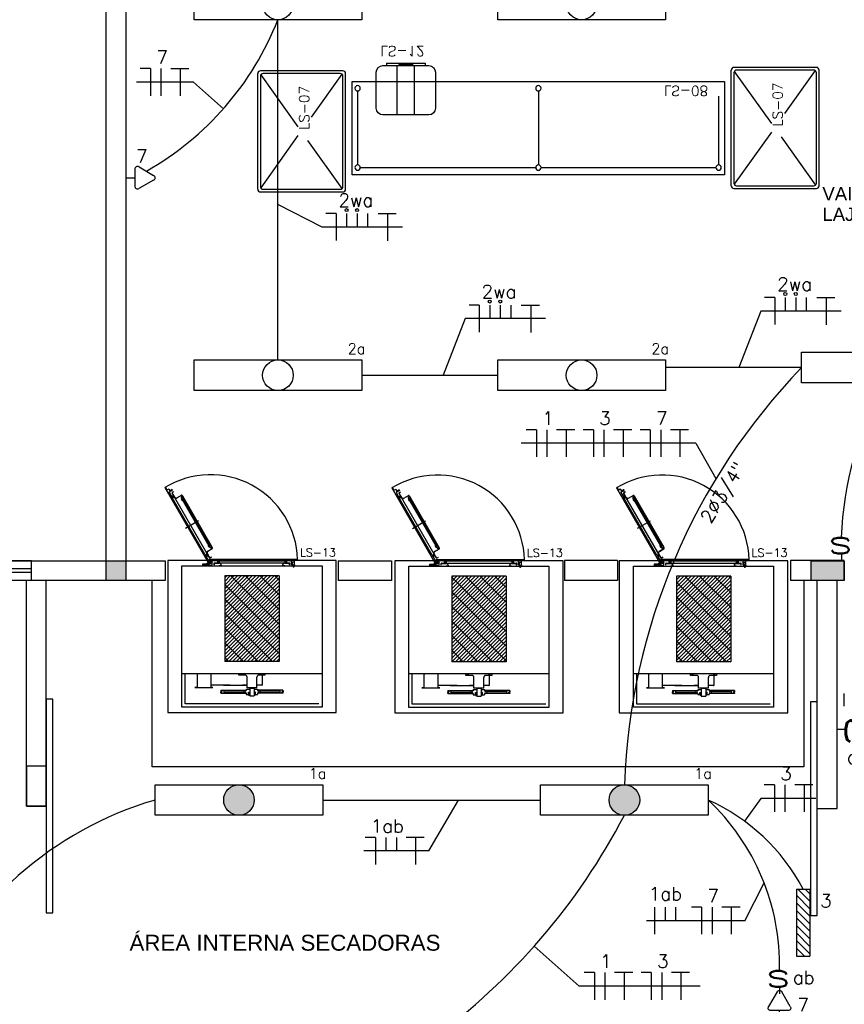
# Model space of a CAD drawing. Extents: x -118.2 to -44.5, y -40.2 to 1.8.
# Tile 4 of 56: x -90.1 to -83.9, y -30.7 to -23.3. Entities that reach past the tile are written whole.
import ezdxf
from ezdxf.enums import TextEntityAlignment as Align

# ---------------------------------------------------------------- set-up
doc = ezdxf.new("R2010")
doc.units = 0
doc.header["$MEASUREMENT"] = 0
doc.linetypes.add('DASHED', pattern=[19.05, 12.7, -6.35])
for name, color, linetype in [('CIRCUITOS', 2, 'Continuous'), ('Emergencia', 1, 'Continuous'), ('ILUMINACAO', 1, 'Continuous'), ('INTERRUPTORES', 1, 'Continuous'), ('LINHA', 40, 'Continuous'), ('PAREDES', 8, 'Continuous'), ('QUADROS DE CARGA', 7, 'Continuous'), ('TOMADAS_ENERGIA', 1, 'Continuous'), ('TUB_ELETRICA', 5, 'Continuous'), ('TXT-AMB', 4, 'Continuous')]:
    doc.layers.add(name, color=color, linetype=linetype)
doc.styles.add('20--4-0', font='romans.shx', dxfattribs={"height": 0.08})
doc.styles.add('ARIAL', font='arial.ttf')
doc.styles.add('ROMANS', font='romans')
doc.styles.add('Texto Ambiente 1-50', font='arial.ttf', dxfattribs={"height": 0.12})

# ---------------------------------------------------------------- blocks, each defined once
blk = doc.blocks.new('LS-07')
at = {"layer": 'PAREDES'}
for p, q in [((-157.7699, 57.5462), (-157.7699, 58.4162)), ((-157.1299, 58.4362), (-157.7499, 58.4362)), ((-157.7499, 58.3962), (-157.7499, 57.5662)), ((-157.7471, 58.4063), (-157.4675, 58.0144)), ((-157.1499, 58.4162), (-157.7299, 58.4162)), ((-157.1381, 58.4123), (-157.3687, 58.0891)), ((-157.1299, 57.5662), (-157.1299, 58.3962)), ((-157.1099, 57.5462), (-157.1099, 58.4162)), ((-157.4675, 57.9506), (-157.7479, 57.5575)), ((-157.3954, 57.9133), (-157.1369, 57.551)), ((-157.7499, 57.5262), (-157.1299, 57.5262)), ((-157.7299, 57.5462), (-157.1499, 57.5462))]:
    blk.add_line(p, q, dxfattribs=at)
for centre, start, end in [((-157.7499, 58.4162), 90, 180), ((-157.7299, 58.3962), 90, 180), ((-157.1499, 58.3962), 0, 90), ((-157.1299, 58.4162), 0, 90), ((-157.7499, 57.5462), 180, 270), ((-157.7299, 57.5662), 180, 270), ((-157.1499, 57.5662), 270, 360), ((-157.1299, 57.5462), 270, 0)]:
    blk.add_arc(centre, 0.02, start, end, dxfattribs=at)
at = {"layer": 'PAREDES', "style": '20--4-0'}
blk.add_text('LS-07', height=0.075, rotation=90, dxfattribs=at).set_placement((-157.3834, 57.9915))
blk = doc.blocks.new('LS-13')
h = blk.add_hatch()
h.set_pattern_fill('GRATE', color=256, scale=0.031039, angle=405, style=0)
h.set_pattern_definition([(45, (-179.50742, 62.518089), (-0.017420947, 0.017420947), []), (135, (-179.50742, 62.51809), (-0.0696838, -0.0696838), [])])
h.paths.add_polyline_path([(-158.5199, 55.5204), (-159.0372, 55.5204), (-159.0372, 54.7051), (-158.5199, 54.7051)])
for p, q in [((-159.6073, 56.3603), (-159.1874, 55.6329)), ((-159.6033, 56.3638), (-159.6069, 56.3617)), ((-159.6019, 56.3634), (-159.588, 56.3392)), ((-159.5708, 56.3467), (-159.5851, 56.3385)), ((-159.5694, 56.3464), (-159.5601, 56.3302)), ((-159.5358, 56.3359), (-159.5663, 56.3183)), ((-159.5389, 56.3412), (-159.5586, 56.3299)), ((-159.5515, 56.334), (-159.5484, 56.3286)), ((-159.5514, 56.34), (-159.5431, 56.3257)), ((-159.551, 56.3342), (-159.5479, 56.3289)), ((-159.5466, 56.3368), (-159.5434, 56.3315)), ((-159.5461, 56.3371), (-159.543, 56.3317)), ((-159.5375, 56.3409), (-159.5355, 56.3373)), ((-159.5671, 56.3154), (-159.5448, 56.2769)), ((-159.5445, 56.2652), (-159.5136, 56.283)), ((-159.542, 56.2762), (-159.5264, 56.2852)), ((-159.183, 55.6925), (-159.5389, 56.309)), ((-159.5227, 56.2807), (-159.5379, 56.272)), ((-159.5379, 56.272), (-159.5379, 56.269)), ((-159.5353, 56.2675), (-159.5379, 56.272)), ((-159.5353, 56.2675), (-159.5379, 56.269)), ((-159.5252, 56.3217), (-159.5374, 56.3146)), ((-159.5139, 56.2697), (-159.5372, 56.31)), ((-159.5242, 56.3199), (-159.5364, 56.3128)), ((-159.5229, 56.2812), (-159.5364, 56.2734)), ((-159.5364, 56.2734), (-159.5332, 56.2681)), ((-159.5358, 56.2365), (-159.5273, 56.2342)), ((-159.5353, 56.2675), (-159.5201, 56.2763)), ((-159.2241, 55.7214), (-159.5345, 56.259)), ((-159.5337, 56.2618), (-159.5181, 56.2708)), ((-159.5332, 56.2681), (-159.5198, 56.2758)), ((-159.5252, 56.3217), (-159.5242, 56.3199)), ((-159.525, 56.2848), (-159.5177, 56.2722)), ((-159.5232, 56.2816), (-159.5214, 56.2827)), ((-159.5195, 56.2754), (-159.5178, 56.2764)), ((-159.4927, 56.264), (-159.4488, 56.2894)), ((-159.4924, 56.2618), (-159.4477, 56.2876)), ((-159.4521, 56.2683), (-159.4402, 56.2477)), ((-159.4506, 56.2739), (-159.4426, 56.2786)), ((-159.4504, 56.2693), (-159.4385, 56.2487)), ((-159.4496, 56.2722), (-159.4415, 56.2768)), ((-159.4449, 56.2868), (-159.4418, 56.2814)), ((-159.4439, 56.254), (-159.4421, 56.255)), ((-159.4431, 56.2878), (-159.44, 56.2825)), ((-159.4416, 56.2469), (-159.4371, 56.2495)), ((-159.4416, 56.2469), (-159.1881, 55.8079)), ((-159.44, 56.2825), (-159.1565, 55.7914)), ((-159.4371, 56.2495), (-159.1836, 55.8104)), ((-159.4365, 56.257), (-159.1768, 55.8072)), ((-159.5273, 56.2342), (-159.511, 56.2059)), ((-159.5158, 56.2019), (-159.5113, 56.2044)), ((-159.5072, 56.1994), (-159.2737, 55.7949)), ((-159.2869, 56.0435), (-159.4099, 55.9725)), ((-159.2642, 55.7661), (-159.2598, 55.7687)), ((-159.2583, 55.7683), (-159.2451, 55.7454)), ((-159.1999, 55.7569), (-159.156, 55.7822)), ((-159.1988, 55.7551), (-159.1549, 55.7804)), ((-159.1881, 55.8079), (-159.1836, 55.8104)), ((-159.1749, 55.788), (-159.1868, 55.8086)), ((-159.1731, 55.7891), (-159.185, 55.8097)), ((-159.1831, 55.8024), (-159.1814, 55.8034)), ((-159.1702, 55.7883), (-159.1622, 55.793)), ((-159.1692, 55.7865), (-159.1611, 55.7912)), ((-159.1552, 55.785), (-159.1583, 55.7904)), ((-159.1534, 55.7861), (-159.1565, 55.7914)), ((-159.2474, 55.7369), (-159.2451, 55.7454)), ((-159.2237, 55.7096), (-159.1935, 55.7271)), ((-159.2213, 55.7206), (-159.2057, 55.7296)), ((-159.2019, 55.7252), (-159.2172, 55.7164)), ((-159.2172, 55.7164), (-159.2172, 55.7134)), ((-159.2146, 55.7119), (-159.2172, 55.7164)), ((-159.2146, 55.7119), (-159.2172, 55.7134)), ((-159.2022, 55.7257), (-159.2156, 55.7179)), ((-159.2156, 55.7179), (-159.2125, 55.7125)), ((-159.2146, 55.7119), (-159.1993, 55.7207)), ((-159.2137, 55.7035), (-159.1894, 55.6614)), ((-159.213, 55.7063), (-159.1974, 55.7153)), ((-159.2125, 55.7125), (-159.1991, 55.7203)), ((-159.1812, 55.6935), (-159.2045, 55.7339)), ((-159.2042, 55.7293), (-159.197, 55.7167)), ((-159.2006, 55.7271), (-159.2024, 55.7261)), ((-159.197, 55.7209), (-159.1988, 55.7198)), ((-159.1852, 55.6439), (-159.1852, 55.6762)), ((-158.344, 55.6775), (-159.1839, 55.6775)), ((-159.1662, 55.6998), (-159.1784, 55.6928)), ((-159.1652, 55.698), (-159.1774, 55.691)), ((-159.1652, 55.698), (-159.1662, 55.6998)), ((-159.0638, 55.6775), (-159.0576, 55.6713)), ((-159.0302, 55.6775), (-159.0302, 55.6723)), ((-158.527, 55.6775), (-158.527, 55.6723)), ((-158.487, 55.6775), (-158.4932, 55.6713)), ((-158.343, 55.6723), (-158.343, 55.6765)), ((-159.4459, 54.2719), (-159.4459, 55.6145)), ((-159.4459, 55.6145), (-158.1112, 55.6145)), ((-159.2493, 55.632), (-159.2493, 55.6237)), ((-159.2115, 55.633), (-159.2483, 55.633)), ((-159.2483, 55.6227), (-159.1624, 55.6227)), ((-159.2473, 55.6207), (-159.2473, 55.6145)), ((-159.1945, 55.6207), (-159.2473, 55.6207)), ((-159.1945, 55.6145), (-159.2473, 55.6145)), ((-159.2364, 55.6289), (-159.24, 55.633)), ((-159.239, 55.6227), (-159.239, 55.6207)), ((-159.2364, 55.6227), (-159.2364, 55.6289)), ((-159.2359, 55.6206), (-159.2359, 55.6145)), ((-159.2353, 55.6207), (-159.2353, 55.6145)), ((-159.2282, 55.6207), (-159.2282, 55.6145)), ((-159.2276, 55.6206), (-159.2276, 55.6145)), ((-159.2271, 55.6289), (-159.2235, 55.633)), ((-159.2271, 55.6227), (-159.2271, 55.6289)), ((-159.2245, 55.6227), (-159.2245, 55.6207)), ((-159.1852, 55.6667), (-159.2121, 55.633)), ((-159.2115, 55.633), (-159.1935, 55.633)), ((-159.1945, 55.6207), (-159.1945, 55.6145)), ((-159.1924, 55.632), (-159.1924, 55.6237)), ((-159.17, 55.6702), (-159.1866, 55.6606)), ((-159.1576, 55.6487), (-159.1856, 55.6325)), ((-159.1624, 55.6667), (-159.1852, 55.6667)), ((-159.1624, 55.6418), (-159.1831, 55.6418)), ((-159.1672, 55.6694), (-159.1568, 55.6515)), ((-159.1604, 55.6646), (-159.1604, 55.6248)), ((-159.1604, 55.6439), (-159.1604, 55.663)), ((-159.1097, 55.6651), (-159.1583, 55.6651)), ((-159.1386, 55.6258), (-159.1386, 55.6399)), ((-159.1386, 55.6258), (-159.1366, 55.6258)), ((-159.1366, 55.6258), (-159.1366, 55.6399)), ((-159.1345, 55.644), (-158.4227, 55.644)), ((-159.1345, 55.6419), (-159.0879, 55.6419)), ((-159.1076, 55.663), (-159.1076, 55.645)), ((-159.0921, 55.644), (-159.1066, 55.644)), ((-159.1029, 55.6419), (-159.1029, 55.644)), ((-159.0962, 55.6595), (-159.1024, 55.6595)), ((-159.1024, 55.6595), (-159.1024, 55.644)), ((-159.1019, 55.6616), (-159.0993, 55.6631)), ((-159.1019, 55.6616), (-159.0967, 55.6616)), ((-159.1019, 55.6616), (-159.1019, 55.644)), ((-159.0993, 55.6707), (-159.0993, 55.6358)), ((-159.0967, 55.6616), (-159.0993, 55.6631)), ((-159.0967, 55.644), (-159.0967, 55.6616)), ((-159.0962, 55.644), (-159.0962, 55.6595)), ((-159.0957, 55.6419), (-159.0957, 55.644)), ((-159.091, 55.663), (-159.091, 55.645)), ((-159.089, 55.6651), (-158.4682, 55.6651)), ((-159.0838, 55.6227), (-159.0838, 55.6207)), ((-159.0838, 55.6145), (-159.0838, 55.6227)), ((-159.0817, 55.6145), (-159.0817, 55.6227)), ((-159.0724, 55.6264), (-159.0724, 55.6145)), ((-159.0703, 55.6264), (-159.0703, 55.6145)), ((-159.0312, 55.6713), (-159.0576, 55.6713)), ((-158.5334, 55.6713), (-159.0005, 55.6713)), ((-158.4932, 55.6713), (-158.526, 55.6713)), ((-158.4868, 55.6272), (-158.4868, 55.6145)), ((-158.4847, 55.6264), (-158.4847, 55.6145)), ((-158.4754, 55.6227), (-158.4754, 55.6145)), ((-158.4734, 55.6227), (-158.4734, 55.6207)), ((-158.4734, 55.6227), (-158.4734, 55.6145)), ((-158.4692, 55.6419), (-158.4227, 55.6419)), ((-158.4661, 55.663), (-158.4661, 55.645)), ((-158.4506, 55.644), (-158.4651, 55.644)), ((-158.4615, 55.644), (-158.4615, 55.6419)), ((-158.4547, 55.6595), (-158.4609, 55.6595)), ((-158.4609, 55.6595), (-158.4609, 55.644)), ((-158.4604, 55.6616), (-158.4578, 55.6631)), ((-158.4604, 55.6616), (-158.4553, 55.6616)), ((-158.4604, 55.6616), (-158.4604, 55.644)), ((-158.4578, 55.6707), (-158.4578, 55.6351)), ((-158.4553, 55.6616), (-158.4578, 55.6631)), ((-158.4553, 55.644), (-158.4553, 55.6616)), ((-158.4547, 55.644), (-158.4547, 55.6595)), ((-158.4542, 55.644), (-158.4542, 55.6419)), ((-158.4496, 55.663), (-158.4496, 55.645)), ((-158.403, 55.6651), (-158.4475, 55.6651)), ((-158.4206, 55.6258), (-158.4206, 55.6399)), ((-158.4185, 55.6258), (-158.4206, 55.6258)), ((-158.4185, 55.6258), (-158.4185, 55.6399)), ((-158.3896, 55.6392), (-158.4061, 55.6392)), ((-158.4009, 55.6279), (-158.4009, 55.663)), ((-158.3947, 55.6423), (-158.4009, 55.6423)), ((-158.3947, 55.6418), (-158.4009, 55.6418)), ((-158.3947, 55.6367), (-158.4009, 55.6367)), ((-158.3947, 55.6361), (-158.4009, 55.6361)), ((-158.3958, 55.6268), (-158.3999, 55.6268)), ((-158.3947, 55.6279), (-158.3947, 55.6506)), ((-158.3751, 55.6517), (-158.3937, 55.6517)), ((-158.3927, 55.6227), (-158.3927, 55.6207)), ((-158.3906, 55.6227), (-158.3906, 55.6144)), ((-158.3782, 55.6144), (-158.3906, 55.6144)), ((-158.3904, 55.6098), (-158.3904, 55.6139)), ((-158.3889, 55.6092), (-158.3799, 55.6092)), ((-158.3875, 55.6268), (-158.3875, 55.6248)), ((-158.3875, 55.6092), (-158.3875, 55.6056)), ((-158.387, 55.6051), (-158.3875, 55.6056)), ((-158.3875, 55.6056), (-158.3813, 55.6056)), ((-158.3874, 55.6098), (-158.3874, 55.6139)), ((-158.387, 55.6268), (-158.387, 55.6248)), ((-158.387, 55.6092), (-158.387, 55.6051)), ((-158.387, 55.6051), (-158.3818, 55.6051)), ((-158.3844, 55.6289), (-158.3844, 55.603)), ((-158.3818, 55.6268), (-158.3818, 55.6248)), ((-158.3818, 55.6092), (-158.3818, 55.6051)), ((-158.3818, 55.6051), (-158.3813, 55.6056)), ((-158.3814, 55.6098), (-158.3814, 55.6139)), ((-158.3813, 55.6268), (-158.3813, 55.6248)), ((-158.3813, 55.6092), (-158.3813, 55.6056)), ((-158.3784, 55.6098), (-158.3784, 55.6139)), ((-158.3782, 55.6227), (-158.3782, 55.6144)), ((-158.3761, 55.6227), (-158.3761, 55.6207)), ((-158.374, 55.6527), (-158.374, 55.6692)), ((-158.344, 55.6713), (-158.372, 55.6713)), ((-158.1112, 55.6145), (-158.1112, 54.2719)), ((-158.5199, 55.5204), (-159.0372, 55.5204)), ((-159.0372, 55.5204), (-159.0372, 54.7051)), ((-158.5199, 55.5204), (-158.5199, 54.7051)), ((-158.5199, 54.7051), (-159.0372, 54.7051)), ((-159.4459, 54.5925), (-158.1112, 54.5925)), ((-159.4149, 54.303), (-159.4149, 54.5925)), ((-158.1112, 54.2719), (-159.4459, 54.2719)), ((-158.1423, 54.303), (-159.4149, 54.303))]:
    blk.add_line(p, q)
at = {"linetype": 'DASHED'}
for p, q in [((-159.2904, 54.5925), (-159.3016, 54.5813)), ((-159.3016, 54.5813), (-159.3016, 54.4595)), ((-159.1709, 54.5925), (-159.1709, 54.4595)), ((-158.9027, 54.576), (-158.9027, 54.5925)), ((-158.8458, 54.576), (-158.9027, 54.576)), ((-158.8867, 54.576), (-158.8867, 54.5925)), ((-158.8774, 54.576), (-158.8774, 54.5925)), ((-158.8251, 54.4549), (-158.8251, 54.5553)), ((-158.732, 54.4549), (-158.732, 54.5553)), ((-158.6544, 54.576), (-158.7113, 54.576)), ((-158.6814, 54.576), (-158.6814, 54.479)), ((-158.6798, 54.576), (-158.6798, 54.5925)), ((-158.6705, 54.576), (-158.6705, 54.5925)), ((-158.6544, 54.5925), (-158.6544, 54.576)), ((-159.3223, 54.4566), (-159.3223, 54.4579)), ((-159.3223, 54.4579), (-159.3032, 54.4579)), ((-159.3032, 54.4566), (-159.3223, 54.4566)), ((-159.3032, 54.4579), (-159.1694, 54.4579)), ((-159.3032, 54.4566), (-159.1694, 54.4566)), ((-158.9861, 54.479), (-159.1709, 54.479)), ((-159.1503, 54.4579), (-159.1694, 54.4579)), ((-159.1694, 54.4566), (-159.1503, 54.4566)), ((-159.1503, 54.4566), (-159.1503, 54.4579)), ((-159.0507, 54.479), (-158.8251, 54.479)), ((-158.8251, 54.479), (-158.8671, 54.479)), ((-158.732, 54.4549), (-158.8251, 54.4549)), ((-158.7993, 54.4549), (-158.7579, 54.4549)), ((-158.798, 54.453), (-158.798, 54.4549)), ((-158.7592, 54.4549), (-158.7592, 54.453)), ((-158.6834, 54.479), (-158.732, 54.479)), ((-158.6834, 54.479), (-158.6814, 54.479)), ((-159.0641, 54.4239), (-159.0741, 54.4277)), ((-159.0741, 54.4277), (-159.0741, 54.4179)), ((-159.0641, 54.4218), (-159.0741, 54.4179)), ((-159.0641, 54.4125), (-159.0741, 54.4164)), ((-159.0741, 54.4065), (-159.0741, 54.4164)), ((-159.0641, 54.4104), (-159.0741, 54.4065)), ((-159.0734, 54.4311), (-159.0734, 54.4275)), ((-159.0734, 54.4311), (-158.8329, 54.4311)), ((-159.0734, 54.4182), (-159.0734, 54.4161)), ((-159.0734, 54.4068), (-159.0734, 54.4032)), ((-159.0734, 54.4032), (-158.8329, 54.4032)), ((-159.0658, 54.4246), (-159.0658, 54.4211)), ((-159.0658, 54.4097), (-159.0658, 54.4132)), ((-159.0641, 54.4239), (-159.0641, 54.4218)), ((-159.0641, 54.4104), (-159.0641, 54.4125)), ((-159.0445, 54.4249), (-159.0507, 54.4311)), ((-159.0445, 54.4094), (-159.0507, 54.4032)), ((-158.8396, 54.4249), (-159.0445, 54.4249)), ((-158.8396, 54.4094), (-159.0445, 54.4094)), ((-158.8329, 54.4296), (-158.835, 54.4296)), ((-158.835, 54.4296), (-158.835, 54.4296)), ((-158.8329, 54.4047), (-158.835, 54.4047)), ((-158.835, 54.4047), (-158.835, 54.4047)), ((-158.8329, 54.442), (-158.7993, 54.442)), ((-158.8329, 54.442), (-158.8329, 54.4296)), ((-158.8329, 54.4047), (-158.8329, 54.3923)), ((-158.8329, 54.3923), (-158.8122, 54.3923)), ((-158.8122, 54.413), (-158.7993, 54.413)), ((-158.8122, 54.3923), (-158.8122, 54.413)), ((-158.7993, 54.3923), (-158.8122, 54.413)), ((-158.7993, 54.413), (-158.8122, 54.3923)), ((-158.8122, 54.413), (-158.7993, 54.413)), ((-158.8122, 54.3923), (-158.8122, 54.413)), ((-158.7993, 54.3923), (-158.8122, 54.3923)), ((-158.8109, 54.3923), (-158.8109, 54.3866)), ((-158.8109, 54.3866), (-158.8006, 54.3866)), ((-158.8109, 54.3866), (-158.8104, 54.3861)), ((-158.8104, 54.3861), (-158.8011, 54.3861)), ((-158.7993, 54.453), (-158.7579, 54.453)), ((-158.7993, 54.453), (-158.7993, 54.3773)), ((-158.7993, 54.3773), (-158.7579, 54.3773)), ((-158.7579, 54.453), (-158.7579, 54.3773)), ((-158.7579, 54.442), (-158.7243, 54.442)), ((-158.745, 54.413), (-158.7579, 54.413)), ((-158.745, 54.3923), (-158.7579, 54.413)), ((-158.745, 54.413), (-158.7579, 54.3923)), ((-158.7579, 54.413), (-158.745, 54.413)), ((-158.7579, 54.3923), (-158.745, 54.3923)), ((-158.7462, 54.3866), (-158.7566, 54.3866)), ((-158.7468, 54.3861), (-158.7561, 54.3861)), ((-158.7462, 54.3866), (-158.7468, 54.3861)), ((-158.7462, 54.3923), (-158.7462, 54.3866)), ((-158.745, 54.3923), (-158.745, 54.413)), ((-158.745, 54.3923), (-158.745, 54.413)), ((-158.745, 54.3923), (-158.7243, 54.3923)), ((-158.7243, 54.442), (-158.7243, 54.4296)), ((-158.4837, 54.4311), (-158.7243, 54.4311)), ((-158.7243, 54.4296), (-158.7222, 54.4296)), ((-158.7243, 54.4047), (-158.7222, 54.4047)), ((-158.7243, 54.4047), (-158.7243, 54.3923)), ((-158.4837, 54.4032), (-158.7243, 54.4032)), ((-158.7222, 54.4296), (-158.7222, 54.4296)), ((-158.7222, 54.4047), (-158.7222, 54.4047)), ((-158.7175, 54.4249), (-158.5127, 54.4249)), ((-158.7175, 54.4094), (-158.5127, 54.4094)), ((-158.5127, 54.4249), (-158.5065, 54.4311)), ((-158.5127, 54.4094), (-158.5065, 54.4032)), ((-158.493, 54.4239), (-158.483, 54.4277)), ((-158.493, 54.4239), (-158.493, 54.4218)), ((-158.493, 54.4218), (-158.483, 54.4179)), ((-158.493, 54.4125), (-158.483, 54.4164)), ((-158.493, 54.4104), (-158.493, 54.4125)), ((-158.493, 54.4104), (-158.483, 54.4065)), ((-158.4913, 54.4246), (-158.4913, 54.4211)), ((-158.4913, 54.4097), (-158.4913, 54.4132)), ((-158.4837, 54.4311), (-158.4837, 54.4275)), ((-158.4837, 54.4182), (-158.4837, 54.4161)), ((-158.4837, 54.4068), (-158.4837, 54.4032)), ((-158.483, 54.4277), (-158.483, 54.4179)), ((-158.483, 54.4065), (-158.483, 54.4164))]:
    blk.add_line(p, q, dxfattribs=at)
for points in [[(-157.9767, 55.6675), (-159.5804, 55.6675), (-159.5804, 54.219), (-157.9767, 54.219)], [(-158.374, 55.6517), (-158.3947, 55.6517), (-158.3947, 55.6268), (-158.374, 55.6268)], [(-158.374, 55.6227), (-158.3947, 55.6227), (-158.3947, 55.6248), (-158.374, 55.6248)]]:
    blk.add_lwpolyline(points, close=True)
blk.add_circle((-159.1728, 55.6542), 0.00491)
blk.add_circle((-159.1728, 55.6542), 0.00491)
blk.add_circle((-159.1728, 55.6542), 0.00491)
blk.add_circle((-159.1728, 55.6542), 0.00491)
for centre, radius, start, end in [((-159.1728, 55.6542), 0.8291, 1.60901, 121.60901), ((-159.6064, 56.3608), 0.00103, 120, 210), ((-159.6028, 56.3629), 0.00103, 30, 120), ((-159.5862, 56.3403), 0.00207, 210, 300), ((-159.5703, 56.3458), 0.00103, 30, 120), ((-159.5592, 56.3307), 0.00103, 210, 300), ((-159.5384, 56.3403), 0.00103, 30, 120), ((-159.5364, 56.3368), 0.00103, 300, 30), ((-159.5653, 56.3165), 0.00207, 120, 210), ((-159.543, 56.2779), 0.00207, 210, 300), ((-159.5354, 56.311), 0.00414, 120, 210), ((-159.5354, 56.311), 0.00207, 120, 210), ((-159.5327, 56.26), 0.00207, 120, 210), ((-159.5259, 56.2843), 0.00103, 30, 120), ((-159.5186, 56.2717), 0.00103, 300, 30), ((-159.5004, 56.2774), 0.0176, 210, 300), ((-159.5004, 56.2774), 0.0155, 210, 300), ((-159.4486, 56.2704), 0.00414, 120, 210), ((-159.4346, 56.2536), 0.0167, 155.89474, 258.0157), ((-159.4486, 56.2704), 0.00207, 120, 210), ((-159.4489, 56.26), 0.00103, 30, 155.89474), ((-159.4467, 56.2858), 0.00414, 30, 120), ((-159.4467, 56.2858), 0.00207, 30, 120), ((-159.4448, 56.2624), 0.00103, 84.10526, 210), ((-159.4464, 56.2468), 0.0167, 341.9843, 84.10526), ((-159.4436, 56.2804), 0.00207, 300, 30), ((-159.4436, 56.2804), 0.00414, 300, 30), ((-159.4378, 56.2383), 0.00103, 258.0157, 30), ((-159.4316, 56.2419), 0.00103, 210, 341.9843), ((-159.5118, 56.2053), 0.00103, 300, 30), ((-159.2592, 55.7678), 0.00103, 30, 120), ((-159.1788, 55.8106), 0.0167, 161.9843, 264.10526), ((-159.1937, 55.8154), 0.00103, 30, 161.9843), ((-159.1874, 55.819), 0.00103, 78.0157, 210), ((-159.1906, 55.8037), 0.0167, 335.89474, 78.0157), ((-159.1804, 55.795), 0.00103, 264.10526, 30), ((-159.1764, 55.7973), 0.00103, 210, 335.89474), ((-159.1713, 55.7901), 0.00414, 210, 300), ((-159.1713, 55.7901), 0.00207, 210, 300), ((-159.1601, 55.7894), 0.00414, 30, 120), ((-159.1601, 55.7894), 0.00207, 30, 120), ((-159.157, 55.784), 0.00207, 300, 30), ((-159.157, 55.784), 0.00414, 300, 30), ((-159.2223, 55.7224), 0.00207, 210, 300), ((-159.2119, 55.7045), 0.00207, 120, 210), ((-159.1911, 55.7416), 0.0176, 120, 210), ((-159.1911, 55.7416), 0.0155, 120, 210), ((-159.2051, 55.7287), 0.00103, 30, 120), ((-159.1979, 55.7162), 0.00103, 300, 30), ((-159.1839, 55.6762), 0.00127, 90, 180), ((-159.1795, 55.6946), 0.00414, 210, 300), ((-159.1795, 55.6946), 0.00207, 210, 300), ((-158.344, 55.6765), 0.00103, 0, 90), ((-159.2483, 55.632), 0.00103, 90, 180), ((-159.2483, 55.6237), 0.00103, 180, 270), ((-159.1935, 55.632), 0.00103, 0, 90), ((-159.1935, 55.6237), 0.00103, 270, 0), ((-159.1876, 55.6624), 0.00207, 210, 300), ((-159.1863, 55.6336), 0.00127, 210, 300), ((-159.1831, 55.6439), 0.00207, 180, 270), ((-159.169, 55.6684), 0.00207, 30, 120), ((-159.1624, 55.6646), 0.00207, 0, 90), ((-159.1624, 55.6439), 0.00207, 270, 0), ((-159.1624, 55.6248), 0.00207, 270, 0), ((-159.1583, 55.663), 0.00207, 90, 180), ((-159.1586, 55.6505), 0.00207, 300, 30), ((-159.1345, 55.6399), 0.00414, 90, 180), ((-159.1345, 55.6399), 0.00207, 90, 180), ((-159.1097, 55.663), 0.00207, 0, 90), ((-159.1066, 55.645), 0.00103, 180, 270), ((-159.0921, 55.645), 0.00103, 270, 0), ((-159.089, 55.663), 0.00207, 90, 180), ((-159.0879, 55.6264), 0.0176, 0, 90), ((-159.0879, 55.6264), 0.0155, 0, 90), ((-159.0312, 55.6723), 0.00103, 270, 0), ((-158.526, 55.6723), 0.00103, 180, 270), ((-158.4692, 55.6264), 0.0176, 90, 180), ((-158.4692, 55.6264), 0.0155, 90, 180), ((-158.4682, 55.663), 0.00207, 0, 90), ((-158.4651, 55.645), 0.00103, 180, 270), ((-158.4506, 55.645), 0.00103, 270, 0), ((-158.4475, 55.663), 0.00207, 90, 180), ((-158.4227, 55.6399), 0.00414, 0, 90), ((-158.4227, 55.6399), 0.00207, 0, 90), ((-158.403, 55.663), 0.00207, 0, 90), ((-158.3999, 55.6279), 0.00103, 180, 270), ((-158.3958, 55.6279), 0.00103, 270, 0), ((-158.3937, 55.6506), 0.00103, 90, 180), ((-158.3889, 55.6121), 0.00228, 49.04638, 130.95362), ((-158.3889, 55.6115), 0.00228, 229.04638, 310.95362), ((-158.3844, 55.6061), 0.00828, 68.84797, 111.15203), ((-158.3844, 55.6175), 0.00828, 248.84797, 291.15203), ((-158.3799, 55.6121), 0.00228, 49.04638, 130.95362), ((-158.3799, 55.6115), 0.00228, 229.04638, 310.95362), ((-158.3751, 55.6527), 0.00103, 270, 0), ((-158.372, 55.6692), 0.00207, 90, 180), ((-158.344, 55.6723), 0.00103, 270, 0)]:
    blk.add_arc(centre, radius, start, end)
for centre, radius, start, end in [((-158.8458, 54.5553), 0.0207, 0, 90), ((-158.7113, 54.5553), 0.0207, 90, 180), ((-159.3032, 54.4595), 0.00155, 270, 0), ((-159.1694, 54.4595), 0.00155, 180, 270), ((-159.058, 54.4171), 0.0156, 330.13717, 29.86283), ((-158.8406, 54.4171), 0.0156, 150.13717, 209.86283), ((-158.8396, 54.4296), 0.00466, 270, 0), ((-158.8396, 54.4047), 0.00466, 0, 90), ((-158.7175, 54.4296), 0.00466, 180, 270), ((-158.7175, 54.4047), 0.00466, 90, 180), ((-158.7166, 54.4171), 0.0156, 330.13717, 29.86283), ((-158.4992, 54.4171), 0.0156, 150.13717, 209.86283)]:
    blk.add_arc(centre, radius, start, end, dxfattribs=at)
for points, knots in [([(-159.5121, 56.1954), (-159.5114, 56.1971), (-159.5097, 56.2017), (-159.5027, 56.1972), (-159.5006, 56.1993), (-159.5003, 56.1998)], [0, 0, 0, 0, 4.479743, 12.311626, 14.143976, 14.143976, 14.143976, 14.143976]), ([(-159.2771, 55.7884), (-159.2765, 55.7915), (-159.2753, 55.7968), (-159.2689, 55.7931), (-159.2675, 55.7949), (-159.2671, 55.7958)], [0, 0, 0, 0, 7.059113, 11.830843, 14.664408, 14.664408, 14.664408, 14.664408]), ([(-159.0044, 55.6775), (-159.002, 55.6754), (-158.9981, 55.6718), (-159.0044, 55.668), (-159.0036, 55.6659), (-159.003, 55.6651)], [0, 0, 0, 0, 7.059113, 11.830843, 14.664408, 14.664408, 14.664408, 14.664408]), ([(-158.5345, 55.6775), (-158.5333, 55.6761), (-158.5302, 55.6723), (-158.5376, 55.6685), (-158.5368, 55.6656), (-158.5365, 55.6651)], [0, 0, 0, 0, 4.479743, 12.311626, 14.143976, 14.143976, 14.143976, 14.143976])]:
    blk.add_open_spline(points, degree=3, knots=knots)
at = {"style": '20--4-0', "text_generation_flag": 6}
blk.add_text('LS-13', height=0.0776, rotation=180, dxfattribs=at).set_placement((-158.3217, 55.7043))
blk = doc.blocks.new('LS-08')
for p, q in [((-155.7199, 56.4312), (-158.5199, 56.4312)), ((-158.5199, 56.4312), (-158.5199, 55.7312)), ((-155.7199, 55.7312), (-155.7199, 56.4312)), ((-158.4789, 55.8016), (-158.4789, 56.3572)), ((-158.4589, 56.3772), (-157.1399, 56.3772)), ((-157.1199, 55.8016), (-157.1199, 56.3572)), ((-157.0999, 56.3772), (-155.7849, 56.3772)), ((-155.7639, 56.3572), (-155.7639, 55.8407)), ((-157.9438, 55.9812), (-158.2888, 55.9812)), ((-158.1814, 55.9812), (-158.1814, 55.6112)), ((-158.0514, 55.9812), (-158.0514, 55.6112)), ((-158.3388, 55.9312), (-158.3388, 55.6612)), ((-157.8938, 55.6612), (-157.8938, 55.9312)), ((-158.5199, 55.7312), (-155.7199, 55.7312)), ((-158.2888, 55.6112), (-157.9438, 55.6112)), ((-158.2613, 55.5933), (-158.2613, 55.6112)), ((-158.2613, 55.5933), (-157.9713, 55.5933)), ((-158.1703, 55.6072), (-158.1703, 55.6112)), ((-158.1606, 55.5994), (-158.0716, 55.5994)), ((-158.0619, 55.6072), (-158.0619, 55.6112)), ((-157.9713, 55.5933), (-157.9713, 55.6112))]:
    blk.add_line(p, q)
for centre in [(-158.4789, 56.3772), (-157.1199, 56.3772), (-155.7649, 56.3772), (-158.4789, 55.7816), (-157.1199, 55.7816)]:
    blk.add_circle(centre, 0.02)
for centre, radius, start, end in [((-158.2888, 55.9312), 0.05, 90, 180), ((-157.9438, 55.9312), 0.05, 0, 90), ((-158.2888, 55.6612), 0.05, 180, 270), ((-157.9438, 55.6612), 0.05, 270, 0), ((-158.1606, 55.6094), 0.01, 192.64929, 270), ((-158.0716, 55.6094), 0.01, 270, 347.35071)]:
    blk.add_arc(centre, radius, start, end)
at = {"style": '20--4-0'}
blk.add_text('LS-08', height=0.075, dxfattribs=at).set_placement((-156.1751, 55.7638))
at = {"style": '20--4-0', "text_generation_flag": 6}
blk.add_text('LS-12', height=0.075, rotation=180, dxfattribs=at).set_placement((-158.307, 55.4648))
blk = doc.blocks.new('ENTORNO')
at = {"layer": 'PAREDES'}
for p, q in [((99.5991, -23.2594), (97.4791, -23.2594)), ((99.5991, -23.4094), (99.5991, -23.2594)), ((99.5991, -23.2594), (100.1591, -23.2594)), ((99.5991, -23.3194), (97.4791, -23.3194)), ((99.5991, -23.3494), (97.4791, -23.3494)), ((99.5991, -23.4094), (97.4791, -23.4094))]:
    blk.add_line(p, q, dxfattribs=at)
blk = doc.blocks.new('IRANT09')
at = {"linetype": 'Continuous'}
blk.add_line((0, 0.874), (0, 0), dxfattribs=at)
at = {"linetype": 'Continuous', "style": 'ROMANS', "width": 1.5}
blk.add_text('s', height=3, dxfattribs=at).set_placement((-1.809, 0.879))
at = {"linetype": 'Continuous', "style": 'ROMANS', "flags": 8}
blk.add_attdef('009', text='', height=1.6, dxfattribs=at).set_placement((2.701, 1.342), align=Align.MIDDLE_CENTER)
blk = doc.blocks.new('LF4X408')
for p, q in [((-630, 115), (630, 115)), ((-630, -115), (-630, 115)), ((630, 115), (630, -115)), ((630, -115), (-630, -115))]:
    blk.add_line(p, q)
blk.add_circle((0, 0), 115)
at = {"style": 'ROMANS', "flags": 8}
for tag, p in [('009', (590.9, 199.3)), ('001', (-624, -200.4))]:
    blk.add_attdef(tag, text='', height=80, dxfattribs=at).set_placement(p, align=Align.MIDDLE_CENTER)
blk.add_attdef('020', text='', height=80, dxfattribs=at).set_placement((565.7, -164.1), align=Align.TOP_LEFT)
blk = doc.blocks.new('TEBAI01')
for p, q in [((-1.62, 1.95), (-0.35, 4.14)), ((0.35, 4.14), (1.63, 1.92)), ((-1.3, 1.32), (1.28, 1.32)), ((0, 0), (0, 1.32))]:
    blk.add_line(p, q)
for centre, start, end in [((0, 3.97), 26.0479, 153.9521), ((-1.3, 1.71), 143.1332, 270.777), ((1.3, 1.71), 267.1811, 32.5689)]:
    blk.add_arc(centre, 0.393, start, end)
at = {"style": 'ROMANS', "flags": 8}
for tag, p in [('020', (-5.03, 2.2)), ('001', (3.56, 2.23))]:
    blk.add_attdef(tag, text='', height=1.6, dxfattribs=at).set_placement(p, align=Align.MIDDLE_CENTER)
blk = doc.blocks.new('BlocoAutonomo')
h = blk.add_hatch()
h.set_pattern_fill('ANSI31', color=256, scale=0.25, style=0)
h.set_pattern_definition([(45, (2e-17, 0.32), (-0.56127, 0.56127), [])])
h.paths.add_polyline_path([(-5, 1), (-5, -1), (5, -1), (5, 1)])
for p, q in [((5, 1), (-5, 1)), ((-5, 1), (-5, -1)), ((5, 1), (5, -1)), ((5, -1), (-5, -1))]:
    blk.add_line(p, q)
at = {"style": 'ROMANS', "flags": 8}
for tag, p in [('020', (-4.07, 3.14)), ('001', (3.39, 3.29))]:
    blk.add_attdef(tag, text='', height=1.2, dxfattribs=at).set_placement(p, align=Align.MIDDLE_CENTER)

msp = doc.modelspace()

# ---------------------------------------------------------------- hatches: boundary and pattern name
at = {"layer": 'ILUMINACAO'}
h = msp.add_hatch(color=256, dxfattribs=at)
edge = h.paths.add_edge_path()
edge.add_line((-88.3709, -28.5459), (-88.3709, -29.8059))
edge = h.paths.add_edge_path()
edge.add_line((-88.3709, -29.8059), (-88.6009, -29.8059))
edge = h.paths.add_edge_path()
edge.add_line((-88.6009, -29.8059), (-88.6009, -28.5459))
edge = h.paths.add_edge_path()
edge.add_line((-88.6009, -28.5459), (-88.3709, -28.5459))
edge = h.paths.add_edge_path()
edge.add_arc((-88.4859, -29.1759), 0.115, 0, 360)
h.paths.add_polyline_path([(-88.3619, -29.8268), (-88.2114, -29.8268), (-88.2114, -29.7068), (-88.3619, -29.7068)], flags=9)
h = msp.add_hatch(color=256, dxfattribs=at)
edge = h.paths.add_edge_path()
edge.add_line((-85.4733, -28.5459), (-85.4733, -29.8059))
edge = h.paths.add_edge_path()
edge.add_line((-85.4733, -29.8059), (-85.7033, -29.8059))
edge = h.paths.add_edge_path()
edge.add_line((-85.7033, -29.8059), (-85.7033, -28.5459))
edge = h.paths.add_edge_path()
edge.add_line((-85.7033, -28.5459), (-85.4733, -28.5459))
edge = h.paths.add_edge_path()
edge.add_arc((-85.5883, -29.1759), 0.115, 0, 360)
h.paths.add_polyline_path([(-85.4643, -29.8268), (-85.3138, -29.8268), (-85.3138, -29.7068), (-85.4643, -29.7068)], flags=9)
at = {"layer": 'PAREDES', "lineweight": -3}
for points in [[(-89.4847, -27.5269), (-89.3347, -27.5269), (-89.3347, -27.3769), (-89.4847, -27.3769)], [(-83.9347, -27.3769), (-84.1847, -27.3769), (-84.1847, -27.5269), (-83.9347, -27.5269)]]:
    msp.add_hatch(color=256, dxfattribs=at).paths.add_polyline_path(points)

# ---------------------------------------------------------------- linework, layer by layer
at = {"layer": 'CIRCUITOS'}
for p, q in [((-89.1513, -23.6783), (-89.2282, -23.6783)), ((-89.1513, -23.6783), (-89.1513, -23.882)), ((-89.0724, -23.6783), (-89.0724, -23.882)), ((-88.9995, -23.6764), (-88.8629, -23.6764)), ((-88.9283, -23.6764), (-88.9283, -23.882)), ((-87.7557, -24.7677), (-87.8327, -24.7677)), ((-87.7557, -24.7677), (-87.7557, -24.9714)), ((-87.6768, -24.7677), (-87.6768, -24.8696)), ((-87.598, -24.7677), (-87.598, -24.8696)), ((-87.5191, -24.7677), (-87.5191, -24.8696)), ((-87.4402, -24.7677), (-87.3036, -24.7677)), ((-87.369, -24.7677), (-87.369, -24.9733)), ((-86.6795, -25.4558), (-86.7564, -25.4558)), ((-86.6795, -25.4558), (-86.6795, -25.6595)), ((-86.6006, -25.4558), (-86.6006, -25.5576)), ((-86.5217, -25.4558), (-86.5217, -25.5576)), ((-86.4428, -25.4558), (-86.4428, -25.5576)), ((-86.364, -25.4558), (-86.2274, -25.4558)), ((-86.2928, -25.4558), (-86.2928, -25.6614)), ((-84.4572, -25.3985), (-84.5341, -25.3985)), ((-84.4572, -25.3985), (-84.4572, -25.6022)), ((-84.3783, -25.3985), (-84.3783, -25.5004)), ((-84.2994, -25.3985), (-84.2994, -25.5004)), ((-84.2205, -25.3985), (-84.2205, -25.5004)), ((-84.1417, -25.3985), (-84.0051, -25.3985)), ((-84.0705, -25.3985), (-84.0705, -25.6041)), ((-86.2495, -26.3926), (-86.3264, -26.3926)), ((-86.2495, -26.3926), (-86.2495, -26.5963)), ((-86.1706, -26.3926), (-86.1706, -26.5963)), ((-86.0977, -26.3907), (-85.9611, -26.3907)), ((-86.0265, -26.3907), (-86.0265, -26.5963)), ((-85.8216, -26.3926), (-85.8986, -26.3926)), ((-85.8216, -26.3926), (-85.8216, -26.5963)), ((-85.7427, -26.3926), (-85.7427, -26.5963)), ((-85.6698, -26.3907), (-85.5332, -26.3907)), ((-85.5986, -26.3907), (-85.5986, -26.5963)), ((-85.3938, -26.3926), (-85.4707, -26.3926)), ((-85.3938, -26.3926), (-85.3938, -26.5963)), ((-85.3149, -26.3926), (-85.3149, -26.5963)), ((-85.242, -26.3907), (-85.1054, -26.3907)), ((-85.1708, -26.3907), (-85.1708, -26.5963)), ((-84.4597, -29.0621), (-84.5366, -29.0621)), ((-84.4597, -29.0621), (-84.4597, -29.2658)), ((-84.3808, -29.0621), (-84.3808, -29.2658)), ((-84.3079, -29.0602), (-84.1713, -29.0602)), ((-84.2367, -29.0602), (-84.2367, -29.2658)), ((-87.4599, -29.457), (-87.5369, -29.457)), ((-87.4599, -29.457), (-87.4599, -29.6607)), ((-87.381, -29.457), (-87.381, -29.5588)), ((-87.3022, -29.457), (-87.3022, -29.5588)), ((-87.2293, -29.4551), (-87.0927, -29.4551)), ((-87.1581, -29.4551), (-87.1581, -29.6607)), ((-85.3611, -29.9811), (-85.3611, -30.1848)), ((-85.2822, -29.9811), (-85.2822, -30.0829)), ((-85.2033, -29.9811), (-85.2033, -30.0829)), ((-85.0073, -29.9811), (-85.0842, -29.9811)), ((-85.0073, -29.9811), (-85.0073, -30.1848)), ((-84.9284, -29.9811), (-84.9284, -30.1848)), ((-84.8555, -29.9792), (-84.7189, -29.9792)), ((-84.7843, -29.9792), (-84.7843, -30.1848)), ((-85.8141, -30.4729), (-85.8911, -30.4729)), ((-85.8141, -30.4729), (-85.8141, -30.6766)), ((-85.7352, -30.4729), (-85.7352, -30.6766)), ((-85.6623, -30.471), (-85.5257, -30.471)), ((-85.5911, -30.471), (-85.5911, -30.6766)), ((-85.3863, -30.4729), (-85.4632, -30.4729)), ((-85.3863, -30.4729), (-85.3863, -30.6766)), ((-85.3074, -30.4729), (-85.3074, -30.6766)), ((-85.2345, -30.471), (-85.0979, -30.471)), ((-85.1633, -30.471), (-85.1633, -30.6766))]:
    msp.add_line(p, q, dxfattribs=at)
at = {"layer": 'LINHA'}
for p, q in [((-88.8283, -23.7802), (-89.2562, -23.7802)), ((-88.8283, -23.7802), (-88.6026, -23.9798)), ((-87.8606, -24.8696), (-88.193, -24.7001)), ((-87.2566, -24.8696), (-87.8606, -24.8696)), ((-84.5621, -25.5004), (-84.7274, -25.9259)), ((-83.958, -25.5004), (-84.5621, -25.5004)), ((-86.7844, -25.5576), (-86.9497, -25.9832)), ((-86.1803, -25.5576), (-86.7844, -25.5576)), ((-85.0505, -26.4944), (-86.3634, -26.4944)), ((-85.0505, -26.4944), (-84.8996, -26.7602)), ((-87.0581, -29.5588), (-86.8355, -29.1759)), ((-84.5616, -29.164), (-84.686, -29.3341)), ((-84.1486, -29.164), (-84.5616, -29.164)), ((-87.0581, -29.5588), (-87.547, -29.5588)), ((-84.6823, -30.0829), (-84.5377, -29.7987)), ((-85.0353, -30.0829), (-85.4219, -30.0829)), ((-84.6823, -30.0829), (-85.0353, -30.0829)), ((-85.928, -30.5748), (-86.266, -30.2746)), ((-85.0179, -30.5748), (-85.928, -30.5748))]:
    msp.add_line(p, q, dxfattribs=at)
for centre in [(-87.6768, -24.7416), (-87.598, -24.7416), (-84.3783, -25.3724), (-84.2994, -25.3724), (-86.6006, -25.4297), (-86.5217, -25.4297)]:
    msp.add_circle(centre, 0.0111, dxfattribs=at)
at = {"layer": 'PAREDES', "lineweight": -3}
for p, q in [((-89.4847, -27.5269), (-89.4847, -10.1769)), ((-89.3347, -27.5269), (-89.3347, -21.2769)), ((-90.3672, -27.3769), (-89.0397, -27.3769)), ((-89.0397, -27.3769), (-89.0397, -27.5269)), ((-87.7397, -27.3769), (-87.3397, -27.3769)), ((-87.7397, -27.3769), (-87.7397, -27.5265)), ((-87.3397, -27.3769), (-87.3397, -27.5265)), ((-85.6397, -27.3767), (-86.0397, -27.3765)), ((-86.0397, -27.3765), (-86.0397, -27.5267)), ((-85.6397, -27.3767), (-85.6397, -27.5267)), ((-83.9347, -27.3767), (-84.3397, -27.3767)), ((-84.3397, -27.3767), (-84.3397, -27.5269)), ((-83.9347, -27.5269), (-83.9347, -27.3769)), ((-89.0397, -27.5269), (-90.3672, -27.5269)), ((-90.0847, -29.2209), (-90.0847, -27.5269)), ((-89.9347, -29.2209), (-89.9347, -27.5269)), ((-87.3397, -27.5265), (-87.7397, -27.5265)), ((-85.6397, -27.5267), (-86.0397, -27.5267)), ((-83.9347, -27.5269), (-84.3397, -27.5269)), ((-84.1395, -29.2409), (-84.1395, -27.5269)), ((-83.9895, -29.2409), (-83.9895, -27.5269)), ((-83.938, -28.3761), (-83.938, -28.4712)), ((-89.9347, -29.2209), (-90.0847, -29.2209)), ((-84.1395, -29.2409), (-83.9895, -29.2409))]:
    msp.add_line(p, q, dxfattribs=at)
for points in [[(-84.1847, -27.3769), (-83.9347, -27.3769), (-83.9347, -27.5269), (-84.1847, -27.5269)], [(-89.8847, -28.4189), (-89.9347, -28.4189), (-89.9347, -30.0228), (-89.8847, -30.0228)], [(-84.1395, -28.4389), (-84.1895, -28.4389), (-84.1895, -30.0428), (-84.1395, -30.0428)], [(-90.0847, -29.2209), (-89.9347, -29.2209), (-89.9347, -28.9209), (-90.0847, -28.9209)]]:
    msp.add_lwpolyline(points, close=True, dxfattribs=at)
msp.add_lwpolyline([(-84.2395, -27.5265), (-84.2395, -28.9269), (-89.1395, -28.9269), (-89.1395, -27.5269)], dxfattribs=at)
at = {"layer": 'TUB_ELETRICA'}
for p, q in [((-88.193, -25.8682), (-88.193, -23.3107)), ((-84.2564, -25.9259), (-85.2797, -25.9259)), ((-87.563, -25.9832), (-86.5397, -25.9832)), ((-87.8559, -29.1759), (-86.2183, -29.1759))]:
    msp.add_line(p, q, dxfattribs=at)
for centre, radius, start, end in [((-90.2928, -22.4852), 2.2562, 299.48009, 338.5386), ((-80.8314, -29.2315), 4.76, 136.0161, 177.94568), ((-81.4633, -27.285), 2.4953, 150.09505, 178.11765), ((-88.3597, -31.7628), 2.6952, 106.29495, 156.68029), ((-85.5741, -30.5488), 1.5047, 27.863, 65.84128), ((-86.1237, -30.4161), 1.7019, 358.71155, 46.78328), ((-89.9041, -27.043), 4.8661, 306.09821, 332.48671)]:
    msp.add_arc(centre, radius, start, end, dxfattribs=at)

# ---------------------------------------------------------------- block references
at = {"layer": 'Emergencia', "lineweight": 5}
ref = msp.add_blockref('BlocoAutonomo', (-84.2439, -30.0975), dxfattribs=dict(at, xscale=0.05039999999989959, yscale=0.05039999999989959, zscale=0.05039999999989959, rotation=90))
ref.add_attrib('001', '3', dxfattribs={"layer": '0', "height": 0.1, "style": 'ROMANS', "flags": 8}).set_placement((-84.0728, -29.933), align=Align.MIDDLE_CENTER)
at = {"layer": 'ILUMINACAO', "xscale": 0.001, "yscale": 0.001, "zscale": 0.001}
for p, values in [((-88.193, -23.1957), {'009': '2a'}), ((-85.9097, -23.1957), {'009': '2a'}), ((-88.193, -25.9832), {'009': '2a'}), ((-85.9097, -25.9832), {'009': '2a'}), ((-83.6264, -25.9259), {'009': '2a'}), ((-88.4859, -29.1759), {'009': '1a'}), ((-85.5883, -29.1759), {'009': '1a'})]:
    msp.add_blockref('LF4X408', p, dxfattribs=at).add_auto_attribs(values)
at = {"layer": 'INTERRUPTORES'}
ref = msp.add_blockref('IRANT09', (-83.9548, -27.3769), dxfattribs=dict(at, xscale=0.0600000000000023, yscale=0.0600000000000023, zscale=0.0600000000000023))
ref.add_attrib('009', 'wa', dxfattribs={"layer": '0', "linetype": 'Continuous', "height": 0.1, "style": 'ROMANS', "flags": 8}).set_placement((-83.7737, -27.2008), align=Align.MIDDLE_CENTER)
at = {"layer": 'INTERRUPTORES', "lineweight": 5}
ref = msp.add_blockref('IRANT09', (-83.9895, -28.6461), dxfattribs=dict(at, xscale=-0.07500000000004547, yscale=0.07500000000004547, zscale=0.07500000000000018, rotation=270))
ref.add_attrib('009', 'd', dxfattribs={"layer": '0', "linetype": 'Continuous', "height": 0.1, "style": 'ROMANS', "flags": 8}).set_placement((-83.8755, -28.8534), align=Align.MIDDLE_CENTER)
at = {"layer": 'INTERRUPTORES'}
ref = msp.add_blockref('IRANT09', (-84.4221, -30.6333), dxfattribs=dict(at, xscale=0.0600000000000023, yscale=0.0600000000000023, zscale=0.0600000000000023))
ref.add_attrib('009', 'ab', dxfattribs={"layer": '0', "linetype": 'Continuous', "height": 0.1, "style": 'ROMANS', "flags": 8}).set_placement((-84.24, -30.5101), align=Align.MIDDLE_CENTER)
at = {"layer": 'PAREDES'}
msp.add_blockref('ENTORNO', (-189.6438, -4.1176), dxfattribs=at)
at = {"layer": 'PAREDES', "lineweight": -3, "xscale": -1, "rotation": 180}
msp.add_blockref('LS-08', (70.8852, 31.9551), dxfattribs=at)
at = {"layer": 'PAREDES', "lineweight": -3}
for p in [(72.9852, -82.1056), (69.4252, -82.1312)]:
    msp.add_blockref('LS-07', p, dxfattribs=at)
at = {"layer": 'PAREDES', "lineweight": -3, "xscale": 0.7896219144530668, "yscale": 0.7896219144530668, "zscale": 0.7896219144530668}
for p in [(36.9867, -71.3313), (38.6928, -71.3336), (40.3817, -71.3332)]:
    msp.add_blockref('LS-13', p, dxfattribs=at)
at = {"layer": 'TOMADAS_ENERGIA'}
ref = msp.add_blockref('TEBAI01', (-89.3347, -24.4986), dxfattribs=dict(at, xscale=0.0500000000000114, yscale=0.0500000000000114, zscale=0.0500000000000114, rotation=270))
ref.add_attrib('001', '7', dxfattribs={"layer": '0', "height": 0.1, "style": 'ROMANS', "flags": 8}).set_placement((-89.2153, -24.3375), align=Align.MIDDLE_CENTER)
ref = msp.add_blockref('TEBAI01', (-84.4221, -30.825), dxfattribs=dict(at, xscale=-0.0500000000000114, yscale=0.0500000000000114, zscale=0.05))
ref.add_attrib('001', '7', dxfattribs={"layer": '0', "height": 0.1, "style": 'ROMANS', "flags": 8}).set_placement((-84.2438, -30.7151), align=Align.MIDDLE_CENTER)

# ---------------------------------------------------------------- texts
at = {"layer": 'CIRCUITOS', "style": 'ROMANS'}
for s, p in [('7', (-89.0641, -23.6426)), ('2wa', (-87.607, -24.7169)), ('2wa', (-86.5307, -25.405)), ('2wa', (-84.3084, -25.3477)), ('1', (-86.1623, -26.3568)), ('3', (-85.7344, -26.3568)), ('7', (-85.3066, -26.3568)), ('3', (-84.3725, -29.0263)), ('1ab', (-87.3708, -29.4212)), ('1ab', (-85.2797, -29.9303)), ('7', (-84.9201, -29.9453)), ('1', (-85.7269, -30.4371)), ('3', (-85.2991, -30.4371))]:
    msp.add_text(s, height=0.1, dxfattribs=at).set_placement(p, align=Align.CENTER)
msp.add_text('2Ø3/4"', height=0.1, rotation=58.23956, dxfattribs=at).set_placement((-84.8059, -26.8903), align=Align.CENTER)
at = {"layer": 'QUADROS DE CARGA', "color": 7, "lineweight": 5, "insert": (-84.0995, -24.5692), "char_height": 0.1, "width": 1.50353, "attachment_point": 1, "line_spacing_factor": 0.923077, "style": 'ARIAL'}
msp.add_mtext('VAI AO BOILER NA LAJE TÉCNICA.', dxfattribs=at)
at = {"layer": 'TXT-AMB', "lineweight": -3, "insert": (-89.309, -30.1884), "char_height": 0.12, "width": 2.887209, "attachment_point": 1, "style": 'Texto Ambiente 1-50'}
msp.add_mtext('ÁREA INTERNA SECADORAS', dxfattribs=at)

doc.saveas('drawing.dxf')
